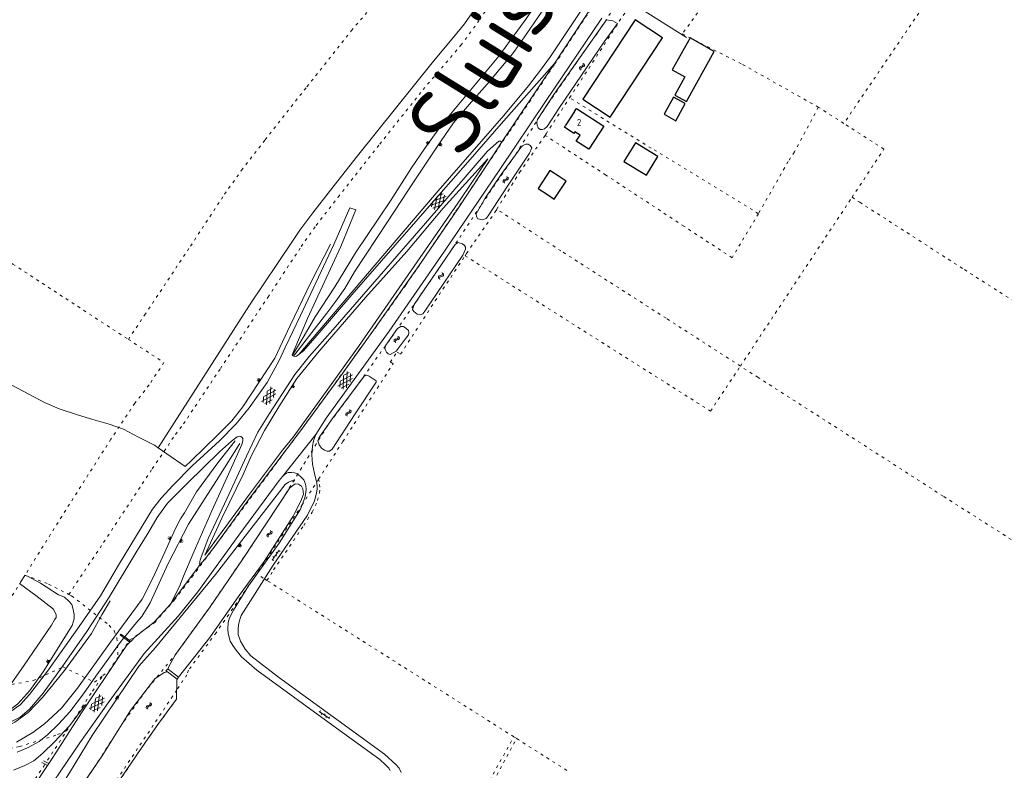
# Model space of a CAD drawing. Header units: metres. Extents: x 64961 to 73789, y 403835 to 410663.
# Tile 22 of 135: x 66270 to 66620, y 406591 to 406858. Entities that reach past the tile are written whole.
import ezdxf

# ---------------------------------------------------------------- set-up
doc = ezdxf.new("R2010")
doc.units = ezdxf.units.M
doc.linetypes.add('PERCEELGRENS', pattern=[2.5, 1, -1.5])
for name, color, linetype, lineweight in [('B-GEO-OG-GEBOUW_bijgebouw-G', 2, 'Continuous', 25), ('B-GEO-OG-GEBOUW_hoofdgebouw-G', 2, 'Continuous', 25), ('B-GEO-OG-GEBOUW_huisnr-T', 6, 'Continuous', 25), ('B-GEO-OG-GRENS_perceel-G', 253, 'PERCEELGRENS', 0), ('B-GEO-OG-KUNSTWERK-G', 253, 'Continuous', 0), ('B-GEO-OG-OVLIJNOBJ-G', 253, 'Continuous', 0), ('B-GEO-OG-RASTER-G', 253, 'WZE_AFRASTERING', 0), ('B-GEO-OG-SLOOT_insteek-G', 253, 'Continuous', 0), ('B-GEO-OG-STRAATNAAM-T', 7, 'Continuous', 35), ('B-GEO-OG-TALUD-S', 253, 'Continuous', 0), ('B-GEO-OG-VERH_gesl-S', 253, 'Continuous', 0), ('B-GEO-OG-VERH_kant-G', 253, 'Continuous', 0), ('B-GEO-OG-VERH_kntgesl-G', 253, 'Continuous', 0), ('B-GEO-OG-VERH_open-S', 253, 'Continuous', 0), ('B-GEO-OG-WATER-S', 253, 'Continuous', 0), ('B-GEO-OG-WATER_kant-G', 253, 'Continuous', 0), ('T22', 7, 'Continuous', 0)]:
    doc.layers.add(name, color=color, linetype=linetype, lineweight=lineweight)
doc.styles.add('isocp', font='isocp.shx')
doc.linetypes.add('WZE_AFRASTERING', pattern='A,9,-1.72,[205,WZE.shx,S=0.155,R=0,X=0,Y=0],-3.28', length=14)

# ---------------------------------------------------------------- blocks, each defined once
blk = doc.blocks.new('S04')
at = {"color": 0}
for p, q in [((0, 0.5), (0.5, 0.5)), ((0, 0.25), (1, 0.25)), ((0, 0), (0.5, 0)), ((0, -0.25), (1, -0.25)), ((0, -0.5), (0.5, -0.5))]:
    blk.add_line(p, q, dxfattribs=at)
blk = doc.blocks.new('S05')
at = {"color": 0}
for p, q in [((0.08, 0.3), (0.38, 0.59)), ((0.11, -0.19), (0.41, 0.09)), ((0.38, 0.59), (0.68, 0.71)), ((0.41, 0.09), (0.71, 0.21)), ((0.68, 0.71), (1.01, 0.62)), ((0.71, 0.21), (1.02, 0.12)), ((1.01, 0.62), (1.33, 0.37)), ((1.02, 0.12), (1.36, -0.12)), ((1.33, 0.37), (1.66, 0.13)), ((1.66, 0.13), (1.97, 0.04)), ((1.97, 0.04), (2.28, 0.16)), ((2.28, 0.16), (2.58, 0.44)), ((1.36, -0.12), (1.68, -0.37)), ((1.68, -0.37), (2, -0.46)), ((2, -0.46), (2.31, -0.33)), ((2.31, -0.33), (2.61, -0.05))]:
    blk.add_line(p, q, dxfattribs=at)
blk = doc.blocks.new('S014')
at = {"color": 0}
for p, q in [((0, -0.75), (4.2, 1.67)), ((0, 0.65), (1.78, 1.67)), ((5.07, -1.52), (0, 1.4)), ((2.64, -1.52), (0, 0)), ((1.08, -1.52), (6.15, 1.4)), ((6.15, -0.75), (1.95, 1.67)), ((3.51, -1.52), (6.15, 0)), ((6.15, 0.65), (4.37, 1.67))]:
    blk.add_line(p, q, dxfattribs=at)
blk = doc.blocks.new('S026')
at = {"color": 0}
for p, q in [((0, 0), (4.4, 0)), ((0.2, 0.5), (0.2, 0)), ((1.2, 0), (1.2, -0.5)), ((2.2, 0.5), (2.2, 0)), ((3.2, 0), (3.2, -0.5)), ((4.2, 0.5), (4.2, 0))]:
    blk.add_line(p, q, dxfattribs=at)

msp = doc.modelspace()

# ---------------------------------------------------------------- linework, layer by layer
at = {"layer": 'B-GEO-OG-GEBOUW_bijgebouw-G'}
for points in [[(66470.423, 406830.104), (66480.125, 406823.699), (66498.728, 406851.877), (66489.026, 406858.282), (66470.423, 406830.104)], [(66502.192, 406840.515), (66506.69, 406838.012), (66503.074, 406831.511), (66507.213, 406829.208), (66517.155, 406847.076), (66508.516, 406851.882), (66502.192, 406840.515)], [(66499.272, 406824.678), (66503.411, 406822.375), (66506.814, 406828.492), (66502.675, 406830.795), (66499.272, 406824.678)], [(66493.009, 406802.993), (66497.094, 406809.661), (66489.07, 406814.577), (66484.985, 406807.908), (66493.009, 406802.993)]]:
    msp.add_lwpolyline(points, dxfattribs=at)
at = {"layer": 'B-GEO-OG-GEBOUW_hoofdgebouw-G'}
for points in [[(66467.466, 406825.673), (66468.117, 406826.681), (66477.826, 406820.406), (66472.55, 406812.243), (66468.074, 406815.136), (66469.447, 406817.261), (66467.599, 406818.455), (66467.209, 406817.85), (66463.824, 406820.037), (66464.137, 406820.522)], [(66467.466, 406825.673), (66464.137, 406820.522)], [(66462.331, 406802.246), (66458.698, 406804.629), (66454.519, 406798.259), (66458.153, 406795.875)], [(66458.153, 406795.875), (66460.234, 406794.51), (66464.413, 406800.881), (66462.331, 406802.246)]]:
    msp.add_lwpolyline(points, dxfattribs=at)
at = {"layer": 'B-GEO-OG-GRENS_perceel-G'}
for points in [[(66287.563, 406653.775), (66299.942, 406672.304), (66317.26, 406698.526), (66325.526, 406710.752), (66328.353, 406714.441), (66341.483, 406734.155), (66358.359, 406759.525), (66370.244, 406777.64), (66375.536, 406785.123), (66383.342, 406795.209), (66398.175, 406814.04), (66413.578, 406833.49), (66427.013, 406849.238), (66433.715, 406858.35), (66445.195, 406875.877), (66462.912, 406902.258), (66482.823, 406932.041), (66506.041, 406966.628), (66527.534, 406998.5), (66528.527, 407000)], [(66305.078, 406631.357), (66309.272, 406637.572), (66318.143, 406643.748), (66325.195, 406651.897), (66331.321, 406659.962), (66340.243, 406671.881), (66355.027, 406691.901), (66370.652, 406712.932), (66386.283, 406734.392), (66399.559, 406752.85), (66407.512, 406763.99), (66425.259, 406790.206), (66444.325, 406818.549), (66460.355, 406842.479), (66472.577, 406861.084), (66489.79, 406886.945), (66505.722, 406910.942), (66542.878, 406966.42), (66565.124, 407000)], [(66308.758, 406744.552), (66314.52, 406753.203), (66330.869, 406777.782), (66342.977, 406796.236), (66348.992, 406804.741), (66357.395, 406815.599), (66372.263, 406834.474), (66388.087, 406854.455), (66401.13, 406869.744), (66406.612, 406877.197), (66417.704, 406894.132), (66435.688, 406920.911), (66455.611, 406950.711), (66478.667, 406985.057), (66488.744, 407000)], [(66465.655, 406830.526), (66497.1, 406878.882), (66508.739, 406896.01), (66510.892, 406899.201)], [(66528.602, 406886.246), (66514.16, 406864.834), (66505.771, 406853.27), (66527.202, 406842.427), (66554.148, 406827.211)], [(66488.615, 406873.091), (66475.436, 406853.476), (66467.023, 406841.511), (66457.819, 406828.207), (66446.138, 406809.942), (66434.063, 406792.118), (66421.825, 406773.693), (66411.572, 406758.681), (66403.046, 406746.342), (66391.356, 406729.772), (66379.536, 406713.845), (66363.766, 406687.996), (66349.959, 406667.119), (66336.098, 406646.989), (66325.894, 406632.857), (66315.124, 406619.735), (66306.577, 406607.684), (66295.745, 406590.849), (66285.033, 406574.789)], [(66598.295, 406873.112), (66563.204, 406821.421)], [(66456.957, 406817.173), (66457.319, 406817.699), (66465.655, 406830.526)], [(66532.83, 406789.295), (66520.071, 406797.206), (66494.713, 406812.63), (66465.655, 406830.526)], [(66554.148, 406827.211), (66545.63, 406811.259), (66544.281, 406809.169)], [(66563.204, 406821.421), (66554.148, 406827.211)], [(66577.477, 406812.295), (66563.204, 406821.421)], [(66439.803, 406790.862), (66447.875, 406803.972), (66456.957, 406817.173)], [(66532.83, 406789.295), (66523.49, 406773.619), (66506.356, 406784.829), (66478.596, 406803.061), (66456.957, 406817.173)], [(66566.14, 406795.143), (66577.477, 406812.295)], [(66544.281, 406809.169), (66543.434, 406807.858), (66532.83, 406789.295)], [(66229.814, 406796.348), (66267.681, 406771.349), (66308.758, 406744.552)], [(66526.43, 406735.06), (66566.14, 406795.143)], [(66566.14, 406795.143), (66568.873, 406793.39), (66606.089, 406769.375), (66642.165, 406746.434), (66670.226, 406728.533)], [(66428.505, 406774.314), (66429.067, 406775.163), (66439.253, 406789.969), (66439.803, 406790.862)], [(66526.43, 406735.06), (66500.001, 406752.076), (66462.62, 406776.06), (66439.803, 406790.862)], [(66376.419, 406694.818), (66385.042, 406708.232), (66402.876, 406735.833), (66401.895, 406736.508), (66404.323, 406740.038), (66405.567, 406739.326), (66417.894, 406758.293), (66428.505, 406774.314)], [(66428.505, 406774.314), (66515.823, 406719.011)], [(66308.758, 406744.552), (66321.39, 406736.312)], [(66321.39, 406736.312), (66316.111, 406728.353), (66311.065, 406721.857), (66302.559, 406709.074), (66285.057, 406681.534), (66271.976, 406660.631)], [(66515.823, 406719.011), (66526.43, 406735.06)], [(66649.87, 406655.89), (66626.995, 406670.63), (66598.573, 406688.739), (66569.139, 406707.689), (66532.738, 406730.998), (66526.43, 406735.06)], [(66376.419, 406694.818), (66370.619, 406685.797), (66354.454, 406661.041)], [(66358.031, 406658.758), (66360.425, 406662.521), (66366.038, 406670.813), (66371.126, 406678.262), (66374.131, 406683.106), (66376.06, 406687.228), (66376.731, 406689.884), (66376.908, 406691.959), (66376.619, 406693.96), (66376.419, 406694.818)], [(66271.976, 406660.631), (66253.719, 406631.458)], [(66271.976, 406660.631), (66280.348, 406657.471), (66287.563, 406653.775)], [(66354.454, 406661.041), (66339.945, 406640.161), (66330.176, 406626.802), (66329.57, 406625.179), (66325.922, 406619.706)], [(66358.031, 406658.758), (66356.681, 406659.614), (66354.454, 406661.041)], [(66445.822, 406603.109), (66358.031, 406658.758)], [(66287.563, 406653.775), (66288.572, 406653.258), (66301.888, 406642.797), (66303.708, 406640.822), (66304.694, 406638.266), (66305.078, 406631.357)], [(66299.696, 406624.876), (66301.883, 406626.621), (66305.078, 406631.357)], [(66248.558, 406623.211), (66253.146, 406621.292), (66262.383, 406620.86), (66274.894, 406623.087), (66285.538, 406627.975)], [(66285.538, 406627.975), (66296.726, 406622.506)], [(66286.758, 406605.22), (66295.977, 406619.318), (66299.696, 406624.876)], [(66296.726, 406622.506), (66299.696, 406624.876)], [(66325.922, 406619.706), (66293.975, 406571.778)], [(66323.657, 406556.199), (66318.577, 406559.64), (66304.681, 406569.908), (66302.558, 406571.972), (66301.494, 406574.895), (66301.729, 406578.399), (66302.489, 406581.812), (66305.149, 406586.898), (66314.846, 406601.17), (66319.59, 406608.006), (66325.895, 406616.531), (66325.922, 406619.706)], [(66286.758, 406605.22), (66282.95, 406603.65), (66270, 406599.6), (66261.5, 406597.94), (66252, 406597.45), (66243.25, 406598.62), (66232.849, 406602.429)], [(66285.033, 406574.789), (66271.448, 406581.972), (66278.659, 406592.684), (66286.758, 406605.22)], [(66424.028, 406563.534), (66445.822, 406603.109)], [(66446.878, 406602.44), (66445.822, 406603.109)], [(66437.383, 406585.084), (66446.878, 406602.44)], [(66464.696, 406591.139), (66447.336, 406602.15), (66446.878, 406602.44)]]:
    msp.add_lwpolyline(points, dxfattribs=at)
at = {"layer": 'B-GEO-OG-KUNSTWERK-G'}
for points in [[(66322.646, 406626.175), (66322.108, 406626.572), (66322.738, 406627.352), (66322.926, 406627.203)], [(66322.645, 406626.175), (66326.068, 406623.649)], [(66322.926, 406627.203), (66326.584, 406624.306)]]:
    msp.add_lwpolyline(points, dxfattribs=at)
at = {"layer": 'B-GEO-OG-OVLIJNOBJ-G'}
for points in [[(66524.272, 407000), (66511.274, 406980.803), (66491.554, 406951.169), (66474.132, 406924.814), (66458.708, 406901.694), (66444.437, 406880.908), (66432.939, 406863.544), (66428.285, 406856.829), (66424.528, 406852.267), (66417.25, 406843.641), (66390.212, 406809.853), (66380.638, 406797.612), (66374.327, 406789.65), (66369.769, 406783.472), (66367.1, 406779.555), (66351.872, 406756.715), (66319.34, 406705.939)], [(66367.127, 406738.929), (66371.318, 406745.83), (66375.156, 406752.539), (66382.139, 406763.288), (66389.49, 406775.312), (66401.951, 406793.916), (66409.483, 406805.584), (66414.351, 406812.718), (66420.34, 406821.214), (66440.484, 406845.327), (66450.483, 406859.022), (66486.728, 406913.156), (66524.329, 406969.189), (66544.907, 407000)], [(66548.892, 407000), (66535.604, 406979.875), (66507.283, 406938.108), (66480.221, 406897.722), (66463.071, 406871.984), (66454.337, 406859.174), (66450.51, 406853.459), (66445.523, 406846.303), (66436.415, 406835.377), (66430.845, 406829.071), (66424.39, 406821.606), (66418.657, 406813.331), (66410.456, 406800.922), (66400.902, 406786.357), (66389.228, 406768.594), (66385.722, 406762.623), (66382.54, 406758.185), (66379.337, 406753.906), (66367.539, 406738.631)], [(66369.366, 406739.165), (66418.931, 406797.377), (66442.271, 406824.26), (66451.084, 406834.805), (66455.309, 406840.365), (66458.865, 406845.203), (66487.925, 406888.964), (66517.084, 406932.765), (66537.154, 406963.336), (66561.088, 407000)], [(66436.559, 406808.772), (66427.042, 406794.564), (66390.644, 406741.979), (66377.543, 406723.866), (66367.309, 406709.811), (66363.613, 406705.111), (66351.802, 406689.493), (66335.91, 406667.76), (66342.116, 406681.125), (66349.538, 406696.448), (66352.463, 406702.99), (66357.215, 406712.131), (66362.291, 406720.499), (66368.724, 406730.588), (66376.669, 406740.371), (66393.06, 406759.485), (66407.766, 406775.863), (66420.71, 406791.312), (66436.559, 406808.772)], [(66328.911, 406699.31), (66331.176, 406701.42), (66340.479, 406710.44), (66345.502, 406715.569), (66349.494, 406720.511), (66360.873, 406737.914), (66366.339, 406749.544), (66373.72, 406764.986), (66380.66, 406778.477)], [(66321.732, 406668.872), (66325.38, 406677.03), (66327.335, 406680.742), (66328.748, 406682.801), (66332.998, 406690.248), (66340.561, 406700.585), (66346.793, 406708.447)], [(66307.44, 406638.665), (66309.467, 406641.229), (66311.651, 406643.811), (66313.58, 406645.953), (66316.539, 406650.826), (66322.92, 406664.73), (66330.134, 406678.819), (66340.882, 406695.58), (66348.412, 406707.447)], [(66338.813, 406533.255), (66312.816, 406550.131), (66287.146, 406566.428), (66279.99, 406571.454), (66279.333, 406573.933), (66279.242, 406575.323), (66279.819, 406577.593), (66287.8, 406590.238), (66295.874, 406603.619), (66312.457, 406628.299), (66318.422, 406634.906), (66339.723, 406660.857), (66364.55, 406692.859), (66365.755, 406693.763), (66366.824, 406694.209), (66367.956, 406694.258)], [(66268.91, 406601.246), (66274.763, 406604.654), (66278.97, 406607.709), (66284.982, 406613.284), (66290.645, 406620.386), (66302.45, 406636.798), (66308.304, 406644.875), (66313.687, 406652.094), (66317.418, 406659.596), (66321.732, 406668.872)], [(66254.168, 406611.932), (66258.451, 406611.57), (66260.618, 406611.43), (66262.761, 406611.805), (66265.04, 406612.54), (66267.378, 406613.334), (66269.451, 406614.882), (66273.704, 406619.528), (66278.416, 406626.264), (66288.79, 406642.664), (66289.484, 406645.114), (66289.452, 406646.585), (66289.178, 406648.41), (66288.627, 406650.154), (66287.544, 406651.417), (66286.081, 406652.855), (66284.665, 406653.439), (66283.889, 406653.631), (66277.456, 406657.75), (66272.845, 406660.235), (66271.988, 406660.466), (66270.379, 406658.148), (66270.124, 406657.708), (66269.991, 406657.663)], [(66251.967, 406605.137), (66255.708, 406604.533), (66259.384, 406604.584), (66263.406, 406605.989), (66268.393, 406608.336), (66273.153, 406611.714), (66278.235, 406617.102), (66286.003, 406626.685), (66295.609, 406639.821), (66299.368, 406646.469), (66302.325, 406651.499)], [(66307.196, 406638.356), (66305.83, 406636.628), (66297.206, 406624.653), (66292.789, 406618.377), (66287.876, 406611.957), (66283.918, 406607.592), (66280.016, 406603.784), (66277.035, 406601.434), (66272.922, 406599.134), (66269.219, 406597.593)], [(66307.196, 406638.356), (66307.44, 406638.665)], [(66293.475, 406614.627), (66287.876, 406607.069), (66282.342, 406601.2), (66278.301, 406597.272), (66275.126, 406594.602), (66271.96, 406592.847), (66267.882, 406591.203)]]:
    msp.add_lwpolyline(points, dxfattribs=at)
at = {"layer": 'B-GEO-OG-RASTER-G'}
for points in [[(66251.492, 406737.57), (66252.647, 406736.904), (66265.529, 406729.163), (66273.133, 406725.194), (66278.921, 406722.123), (66284.146, 406719.862), (66290.98, 406717.634), (66296.101, 406716.048), (66301.977, 406714.329), (66307.058, 406712.603), (66312.367, 406709.806), (66317.996, 406706.853), (66319.34, 406705.939)], [(66319.34, 406705.939), (66322.412, 406703.85), (66328.911, 406699.31)]]:
    msp.add_lwpolyline(points, dxfattribs=at)
at = {"layer": 'B-GEO-OG-SLOOT_insteek-G'}
for points in [[(66482.75, 406856.969), (66481.052, 406857.988), (66478.805, 406858.267), (66460.112, 406831.682), (66454.245, 406822.791), (66453.975, 406821.835), (66454.122, 406820.862), (66454.508, 406819.852), (66455.209, 406819.242), (66455.924, 406819.228), (66456.756, 406819.553), (66457.724, 406820.276), (66461.882, 406826.69), (66477.937, 406850.411), (66482.75, 406856.969)], [(66452.203, 406812.759), (66451.7, 406813.549), (66450.981, 406814), (66450.146, 406814.073), (66448.899, 406813.486), (66448.328, 406812.885), (66441.355, 406803.189), (66435.624, 406794.815), (66432.411, 406789.264), (66432.539, 406788.272), (66433.023, 406787.441), (66434.755, 406787.098), (66435.962, 406787.605), (66436.75, 406788.506), (66443.556, 406799.075), (66451.445, 406810.805), (66452.203, 406812.759)], [(66428.617, 406777.37), (66428.294, 406777.983), (66427.633, 406778.594), (66426.099, 406779.057), (66424.953, 406778.273), (66410.389, 406756.949), (66409.867, 406755.255), (66410.33, 406754.464), (66411.491, 406753.52), (66412.586, 406753.271), (66413.516, 406753.657), (66414.244, 406754.577), (66427.687, 406774.56), (66428.603, 406776.615), (66428.617, 406777.37)], [(66408.545, 406747.038), (66408.36, 406747.712), (66407.439, 406748.578), (66406.58, 406749.108), (66405.606, 406749.139), (66404.499, 406748.434), (66400.376, 406742.498), (66399.948, 406741.441), (66400.153, 406740.688), (66400.616, 406740.016), (66401.157, 406739.425), (66401.894, 406739.212), (66403.991, 406740.363), (66407.234, 406744.642), (66408.334, 406746.142), (66408.545, 406747.038)], [(66396.911, 406729.315), (66396.906, 406729.831), (66394.388, 406731.519), (66393.552, 406731.77), (66392.62, 406731.464), (66380.988, 406715.888), (66376.57, 406709.671), (66376.123, 406708.455), (66376.611, 406707.068), (66377.497, 406705.784), (66378.476, 406705.097), (66379.452, 406704.807), (66380.287, 406704.814), (66381.195, 406705.517), (66389.395, 406718.025), (66396.911, 406729.315)], [(66322.926, 406627.203), (66323.011, 406627.93), (66325.537, 406632.363), (66337.793, 406649.336), (66349.394, 406666.264), (66366.229, 406691.72), (66368.085, 406693.166), (66369.259, 406692.978), (66370.316, 406692.311), (66370.861, 406691.342), (66371.057, 406689.416), (66370.045, 406686.944), (66367.796, 406682.553)], [(66326.584, 406624.306), (66337.715, 406638.495), (66348.162, 406653.338), (66356.998, 406665.448), (66367.424, 406681.616)], [(66367.424, 406681.616), (66367.796, 406682.553)], [(66287.826, 406571.577), (66286.337, 406572.76), (66285.932, 406573.77), (66285.943, 406574.783), (66286.112, 406575.897), (66287.029, 406577.912), (66289.521, 406581.748), (66299.472, 406596.297), (66309.53, 406612.417), (66318.198, 406623.757), (66321.437, 406626.049), (66322.645, 406626.175)], [(66326.068, 406623.649), (66326.584, 406624.306)], [(66326.068, 406623.649), (66325.954, 406623.503), (66325.895, 406616.531), (66319.59, 406608.006), (66314.846, 406601.17), (66305.149, 406586.898), (66302.489, 406581.812), (66301.729, 406578.399), (66301.494, 406574.895), (66302.558, 406571.972), (66304.681, 406569.908), (66318.579, 406559.642), (66339.144, 406545.709), (66347.964, 406540.311), (66360.322, 406532.306), (66360.337, 406531.889), (66380.897, 406518.03), (66387.706, 406513.851)]]:
    msp.add_lwpolyline(points, dxfattribs=at)
at = {"layer": 'B-GEO-OG-VERH_kant-G'}
for points in [[(66477.106, 406858.893), (66457.165, 406829.189), (66440.838, 406804.973), (66421.158, 406775.92), (66401.473, 406747.478), (66379.081, 406716.551), (66375.432, 406710.682)], [(66405.804, 406590.427), (66405.085, 406591.985), (66404.024, 406593.12), (66399.891, 406596.918), (66380.75, 406610.848), (66362.148, 406624.324), (66352.257, 406631.963), (66350.253, 406634.254), (66348.587, 406637.177), (66347.842, 406639.478), (66347.841, 406641.806), (66348.054, 406643.601), (66348.459, 406645.245), (66348.907, 406646.279), (66360.292, 406664.176), (66372.459, 406681.985), (66374.99, 406687.1), (66375.71, 406689.796), (66375.907, 406691.343), (66375.898, 406692.316), (66375.736, 406693.344), (66374.924, 406696.828), (66374.228, 406700.103), (66374.045, 406703.478), (66374.247, 406706.57), (66374.651, 406708.405), (66375.432, 406710.682)], [(66363.602, 406695.794), (66364.15, 406696.352), (66365.022, 406696.951), (66365.631, 406697.186), (66366.775, 406697.215), (66367.787, 406697.09), (66368.839, 406696.756), (66370.03, 406695.812), (66371.205, 406694.526), (66371.615, 406693.423), (66371.815, 406692.452), (66371.959, 406691.194), (66371.891, 406690.22), (66371.785, 406689.323), (66371.547, 406688.176), (66369.999, 406684.119), (66362.379, 406672.053), (66351.448, 406656.888), (66346.107, 406648.181), (66344.719, 406645.403), (66344.294, 406643.835), (66344.205, 406643.09), (66344.118, 406642.174), (66344.126, 406641.239), (66344.213, 406640), (66344.57, 406638.477), (66344.982, 406637.145), (66345.873, 406635.627), (66347.052, 406633.901), (66348.942, 406631.533), (66354.4, 406626.87), (66382.814, 406606.154), (66398.153, 406594.995), (66400.229, 406593.125), (66401.346, 406591.895), (66401.868, 406591.098)], [(66307.196, 406638.356), (66305.806, 406639.37), (66306.102, 406639.671), (66307.44, 406638.665)], [(66309.327, 406636.8), (66307.196, 406638.356)], [(66307.44, 406638.665), (66309.585, 406637.053)], [(66278.012, 406594.011), (66279.985, 406592.879)], [(66278.624, 406594.493), (66280.432, 406593.557)]]:
    msp.add_lwpolyline(points, dxfattribs=at)
at = {"layer": 'B-GEO-OG-VERH_kntgesl-G'}
for points in [[(66565.028, 407000), (66550.325, 406977.932), (66512.019, 406920.8), (66476.816, 406867.888), (66460.356, 406842.812)], [(66484.481, 406870.556), (66484.039, 406868.759), (66484.358, 406867.255), (66485.112, 406866.079), (66488.028, 406864.139), (66507.248, 406852.061)], [(66369.366, 406739.165), (66369.486, 406739.238), (66371.025, 406740.483), (66375.906, 406746.088), (66388.264, 406760.399), (66403.594, 406778.093), (66419.989, 406796.79), (66431.148, 406809.502), (66440.535, 406820.37), (66460.356, 406842.812)], [(66441.478, 406814.616), (66441.155, 406815.15), (66440.559, 406815.164), (66436.496, 406811.514), (66418.294, 406790.397), (66381.434, 406747.903), (66373.009, 406738.493), (66368.016, 406732.052), (66358.992, 406718.226), (66354.796, 406711.574), (66350.774, 406703.036), (66343.866, 406688.035), (66337.132, 406673.652), (66334.508, 406666.715), (66334.315, 406665.978), (66334.22, 406665.441), (66334.184, 406665.063), (66334.107, 406664.724), (66334.248, 406664.487)], [(66334.248, 406664.487), (66335.155, 406665.389), (66336.393, 406666.949), (66339.971, 406671.569), (66351.383, 406687.303), (66369.599, 406711.539), (66384.922, 406732.473), (66396.509, 406748.705), (66412.905, 406771.972), (66425.938, 406791.078), (66438.417, 406809.92), (66441.478, 406814.616)], [(66384.284, 406777.573), (66389.688, 406790.695), (66387.508, 406791.386), (66381.774, 406778.387)], [(66331.403, 406699.5), (66341.151, 406708.419), (66347.082, 406714.45), (66351.663, 406720.251), (66358.164, 406729.247), (66362.391, 406737.012), (66364.577, 406741.7), (66369.985, 406753.072), (66381.774, 406778.387)], [(66384.284, 406777.573), (66372.458, 406751.96), (66367.063, 406739.019), (66367.127, 406738.929)], [(66322.647, 406686.246), (66319.046, 406681.18), (66316.053, 406676.003), (66311.35, 406668.57), (66301.913, 406652.862), (66293.969, 406640.637), (66285.149, 406627.986), (66278.454, 406618.682), (66273.533, 406612.898), (66270.211, 406610.072), (66267.129, 406608.546), (66262.605, 406607.295), (66257.234, 406607.057), (66252.21, 406607.523), (66246.021, 406609.352), (66240.599, 406612.134), (66229.962, 406618.576), (66194.237, 406641.957), (66156.536, 406667.4), (66113.757, 406696.33), (66058.94, 406731.763), (66005.884, 406765.907), (66000, 406769.746)], [(66367.127, 406738.929), (66367.304, 406738.683), (66367.539, 406738.631)], [(66367.539, 406738.631), (66368.081, 406738.511), (66368.497, 406738.633), (66369.366, 406739.165)], [(66323.797, 406650.291), (66326.962, 406656.656), (66328.382, 406660.265), (66331.812, 406668.302), (66338.4, 406683.478), (66344.995, 406697.9), (66349.05, 406707.194), (66349.437, 406708.449), (66349.433, 406708.906), (66349.41, 406709.283), (66349.169, 406709.619), (66348.808, 406709.934), (66348.251, 406710.068), (66347.795, 406709.965), (66347.438, 406709.843), (66346.49, 406709.199), (66345.424, 406708.375), (66341.223, 406704.565), (66329.793, 406693.401), (66322.647, 406686.246)], [(66363.602, 406695.794), (66375.432, 406710.682)], [(66279.985, 406592.879), (66274.35, 406584.327), (66271.955, 406580.882), (66270.248, 406578.512), (66269.792, 406578.179), (66269.393, 406577.92), (66268.75, 406577.703), (66268.128, 406577.616), (66267.394, 406577.682), (66266.699, 406577.823), (66266.231, 406578.017), (66253.777, 406586.386), (66234.537, 406598.664), (66192.191, 406625.66), (66152.486, 406651.587), (66101.201, 406685.025), (66074.842, 406701.765)], [(66267.03, 406612.17), (66270.249, 406614.504), (66273.637, 406618.173), (66279.985, 406626.492), (66291.237, 406642.368), (66298.871, 406653.293), (66305.242, 406664.189), (66313.669, 406678.022), (66317.29, 406684.081), (66320.43, 406688.101), (66324.542, 406692.595), (66331.403, 406699.5)], [(66363.602, 406695.794), (66362.432, 406694.334), (66348.067, 406674.885), (66333.44, 406654.727), (66326.44, 406645.987), (66314.328, 406632.776), (66312.179, 406629.781), (66301.51, 406615.152), (66291.486, 406601.005), (66275.253, 406577), (66274.897, 406576.214), (66274.599, 406575.372), (66274.474, 406574.456), (66274.657, 406573.198), (66275.042, 406572.725), (66275.811, 406572.064), (66316.714, 406545.373), (66383.781, 406502.143), (66384.925, 406501.676)], [(66309.585, 406637.053), (66311.079, 406638.52), (66317.889, 406643.962), (66323.797, 406650.291)], [(66309.327, 406636.8), (66308.221, 406635.714), (66306.16, 406632.736), (66292.051, 406611.654), (66281.852, 406595.712), (66280.432, 406593.557)], [(66309.327, 406636.8), (66309.585, 406637.053)], [(66279.985, 406592.879), (66280.432, 406593.557)]]:
    msp.add_lwpolyline(points, dxfattribs=at)
at = {"layer": 'B-GEO-OG-WATER_kant-G'}
msp.add_lwpolyline([(66269.991, 406657.663), (66275.823, 406653.444), (66282.183, 406648.491), (66283.114, 406646.511), (66283.023, 406645.557), (66282.533, 406644.718), (66281.396, 406642.88), (66271.74, 406628.632), (66265.437, 406619.597), (66263.955, 406618.611), (66262.409, 406618.161), (66260.543, 406617.986), (66256.001, 406618.31)], dxfattribs=at)
at = {"layer": 'T22'}
for points in [[(66441.478, 406814.616), (66460.356, 406842.812)], [(66323.797, 406650.291), (66334.248, 406664.487)]]:
    msp.add_lwpolyline(points, dxfattribs=at)

# ---------------------------------------------------------------- block references
at = {"layer": 'B-GEO-OG-TALUD-S'}
for p, rotation in [((66415.621, 406814.193), 143.3335403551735), ((66419.377, 406814.092), 326.8190649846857), ((66355.508, 406729.819), 146.6794285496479), ((66366.911, 406728.092), 324.8675223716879), ((66323.845, 406673.638), 156.7037423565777), ((66327.26, 406672.948), 332.1828306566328), ((66348.105, 406671.392), 318.7311890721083), ((66280.563, 406629.677), 144.1480213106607), ((66304.444, 406617.232), 324.2525859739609)]:
    msp.add_blockref('S04', p, dxfattribs=dict(at, rotation=rotation))
at = {"layer": 'B-GEO-OG-VERH_gesl-S'}
for p, rotation in [((66417.074, 406791.321), 48.16185074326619), ((66384.49, 406727.203), 57.66062292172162), ((66357.234, 406721.689), 57.16835106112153), ((66295.96, 406612.323), 53.7030410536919)]:
    msp.add_blockref('S014', p, dxfattribs=dict(at, rotation=rotation))
at = {"layer": 'B-GEO-OG-VERH_open-S'}
for p, rotation in [((66362.391, 406669.554), 234.8484603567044), ((66376.647, 406612.1), 326.5005999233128)]:
    msp.add_blockref('S026', p, dxfattribs=dict(at, rotation=rotation))
at = {"layer": 'B-GEO-OG-WATER-S'}
for p, rotation in [((66469.496, 406840.425), 58.45632657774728), ((66442.275, 406800.157), 55.02206777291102), ((66419.275, 406765.945), 54.89531311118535), ((66403.508, 406743.399), 53.70304105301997), ((66386.341, 406717.284), 54.4356977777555), ((66358.269, 406674.187), 55.80135638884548), ((66315.427, 406612.944), 56.91369260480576)]:
    msp.add_blockref('S05', p, dxfattribs=dict(at, rotation=rotation))

# ---------------------------------------------------------------- texts
at = {"layer": 'B-GEO-OG-GEBOUW_huisnr-T', "style": 'isocp'}
msp.add_text('2', height=2.5, dxfattribs=at).set_placement((66468.327, 406820.552))
at = {"layer": 'B-GEO-OG-STRAATNAAM-T', "style": 'isocp'}
msp.add_text('Sluisweg', height=25, rotation=58.20109, dxfattribs=at).set_placement((66427.744, 406807.974))

doc.saveas('drawing.dxf')
